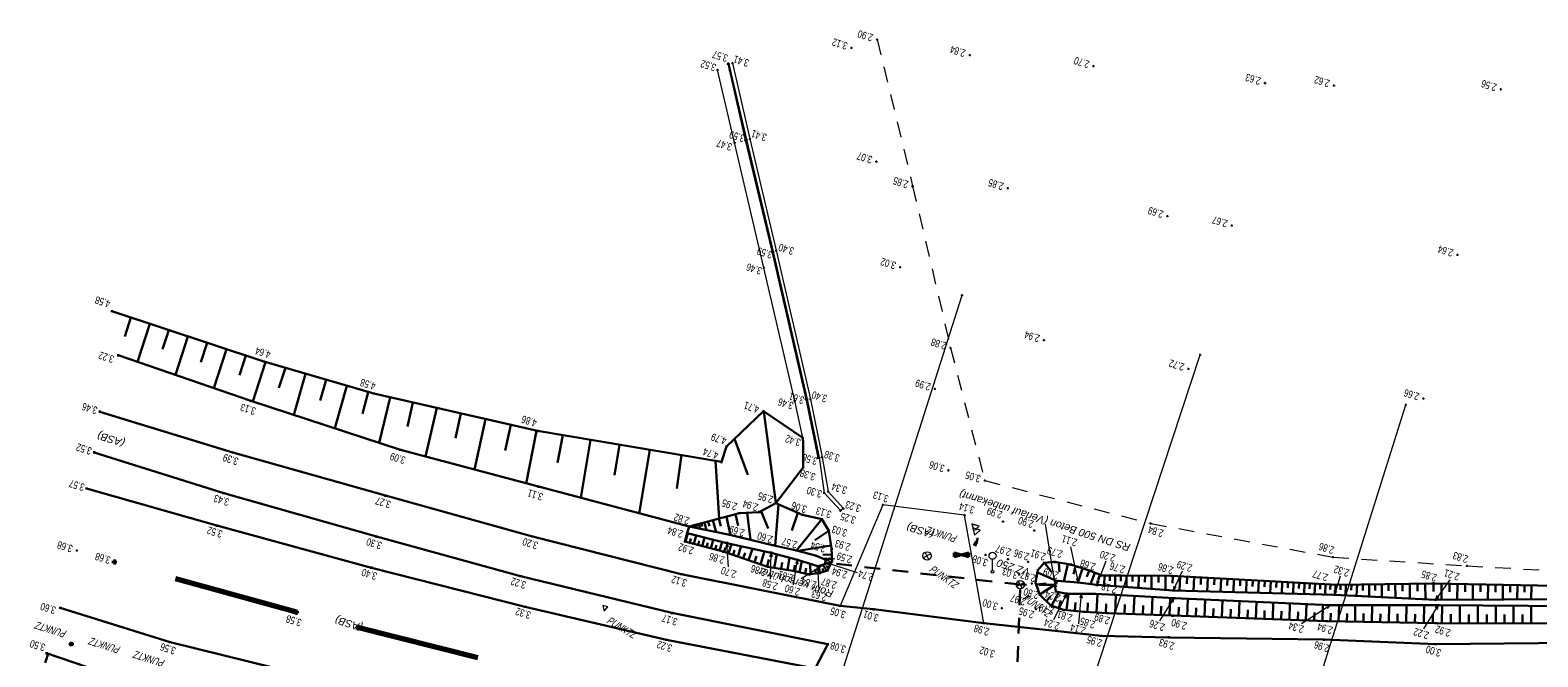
# Model space of a CAD drawing. Header units: metres. Extents: x 3521221 to 3521364, y 5943318 to 5943439.
# Tile 8 of 15: x 3521226 to 3521298, y 5943409 to 5943439. Entities that reach past the tile are written whole.
import ezdxf
from ezdxf.enums import TextEntityAlignment as Align

# ---------------------------------------------------------------- set-up
doc = ezdxf.new("R2010")
doc.units = ezdxf.units.M
doc.header["$PDMODE"] = 2
doc.header["$PDSIZE"] = 0.05
doc.linetypes.add('JIS_02_0.7', pattern=[1.35, 0.75, -0.6])
doc.linetypes.add('X_VA_MARKIERUNG', pattern=[12, 6, -6])
for name, color, linetype, lineweight in [('Abfallentsorgung', 3, 'Continuous', 18), ('Art Befestigung', 3, 'Continuous', 9), ('befestigte Flaechen allgemein', 3, 'Continuous', 18), ('Beschilderung - StVO', 3, 'Continuous', 18), ('Boeschung OK', 30, 'Continuous', 30), ('Boeschung UK', 22, 'Continuous', 30), ('Boeschungsschraffuren', 82, 'Continuous', 30), ('Durchlass', 7, 'Continuous', 30), ('Durchlass - Rohrsohle', 4, 'JIS_02_0.7', 30), ('Fahrbahnachse', 2, 'Continuous', 13), ('Fahrbahnrand', 5, 'Continuous', 30), ('Gehwegrand', 131, 'Continuous', 30), ('Gelaendepunkt', 21, 'Continuous', 13), ('Graben - OK Boeschung', 30, 'Continuous', 30), ('Graben - UK Boeschung', 14, 'Continuous', 30), ('Höhentexte', 8, 'Continuous', 9), ('Leitpfosten', 3, 'Continuous', 9), ('Mauer UK', 3, 'Continuous', 18), ('Mauerschraffuren', 3, 'Continuous', 9), ('MW-Schacht - OK Kanaldeckel mittig', 3, 'Continuous', 18), ('Nutzungsgrenzen', 81, 'JIS_02_0.7', 18), ('Pegel', 3, 'Continuous', 13), ('Poller', 3, 'Continuous', 9), ('Schilderpfahl Wasser', 7, 'Continuous', 30), ('Stuetzwand OK', 3, 'Continuous', 18), ('Stuetzwand UK', 246, 'Continuous', 18), ('Text Abwasser', 3, 'Continuous', 9), ('Topo Pkt', 7, 'Continuous', 9), ('Topo-Linie', 7, 'Continuous', 9), ('Wasserschieber', 150, 'Continuous', 40)]:
    doc.layers.add(name, color=color, linetype=linetype, lineweight=lineweight)
doc.layers.add('Fahrbahnlaengsmarkierung gestrichelt', color=7, linetype='X_VA_MARKIERUNG', lineweight=70, true_color=0x8c94c7)
doc.styles.add('Arial', font='arial.ttf')
doc.styles.add('Art Befestigung', font='ariali.ttf')
doc.styles.add('Beschilderung - StVO', font='ariali.ttf')
doc.styles.add('Punkthöhe', font='arial.ttf', dxfattribs={"width": 0.75})
doc.styles.add('SIMPLEX', font='simplex.shx')
doc.styles.add('Text Abwasser', font='ariali.ttf')

msp = doc.modelspace()

# ---------------------------------------------------------------- hatches: boundary and pattern name
at = {"layer": 'Schilderpfahl Wasser'}
for points in [[(3521271.629, 5943415.01), (3521271.63, 5943415.008), (3521271.63, 5943415.01)], [(3521271.63, 5943415.01), (3521271.631, 5943415.009), (3521271.63, 5943415.008)]]:
    msp.add_hatch(color=253, dxfattribs=at).paths.add_polyline_path(points)

# ---------------------------------------------------------------- linework, layer by layer
at = {"color": 253}
for p, q in [((3521275.352, 5943412.9), (3521275.461, 5943412.99)), ((3521275.442, 5943412.791), (3521275.352, 5943412.9))]:
    msp.add_line(p, q, dxfattribs=at)
at = {"layer": 'Abfallentsorgung', "color": 253}
msp.add_point((3521272.048, 5943414.334), dxfattribs=at)
at = {"layer": 'befestigte Flaechen allgemein', "color": 253}
for p, q in [((3521259.94, 5943437.838), (3521260.774, 5943434.22)), ((3521260.774, 5943434.22), (3521262.032, 5943428.888)), ((3521262.032, 5943428.888), (3521263.675, 5943421.786)), ((3521263.675, 5943421.786), (3521264.222, 5943419.012)), ((3521264.222, 5943419.012), (3521264.512, 5943417.37)), ((3521264.079, 5943418.989), (3521264.329, 5943417.302)), ((3521265.113, 5943416.451), (3521264.329, 5943417.302)), ((3521264.512, 5943417.37), (3521265.248, 5943416.557)), ((3521267.128, 5943416.729), (3521265.087, 5943411.903)), ((3521265.248, 5943416.557), (3521265.113, 5943416.451)), ((3521271.044, 5943416.236), (3521267.128, 5943416.729)), ((3521271.96, 5943411.075), (3521271.044, 5943416.236))]:
    msp.add_line(p, q, dxfattribs=at)
for p in [(3521259.94, 5943437.838), (3521260.774, 5943434.22), (3521262.032, 5943428.888), (3521263.675, 5943421.786), (3521264.222, 5943419.012), (3521264.329, 5943417.302), (3521264.512, 5943417.37), (3521265.113, 5943416.451), (3521265.248, 5943416.557), (3521267.128, 5943416.729), (3521271.044, 5943416.236)]:
    msp.add_point(p, dxfattribs=at)
at = {"layer": 'Beschilderung - StVO', "color": 253}
msp.add_line((3521272.378, 5943413.594), (3521272.377, 5943414.127), dxfattribs=at)
for centre, radius in [((3521272.377, 5943414.293), 0.167), ((3521272.378, 5943413.527), 0.067)]:
    msp.add_circle(centre, radius, dxfattribs=at)
at = {"layer": 'Boeschung OK', "color": 253}
for p, q in [((3521230.252, 5943425.984), (3521237.517, 5943423.582)), ((3521237.517, 5943423.582), (3521242.777, 5943422.047)), ((3521242.777, 5943422.047), (3521250.609, 5943420.259)), ((3521259.657, 5943419.513), (3521261.421, 5943421.206)), ((3521261.421, 5943421.206), (3521263.296, 5943419.93)), ((3521250.609, 5943420.259), (3521259.419, 5943418.779)), ((3521259.419, 5943418.779), (3521259.657, 5943419.513))]:
    msp.add_line(p, q, dxfattribs=at)
for p in [(3521230.252, 5943425.984), (3521237.517, 5943423.582), (3521242.777, 5943422.047), (3521261.421, 5943421.206), (3521250.609, 5943420.259), (3521259.657, 5943419.513), (3521259.419, 5943418.779)]:
    msp.add_point(p, dxfattribs=at)
at = {"layer": 'Boeschung UK', "color": 253}
for p, q in [((3521230.554, 5943423.877), (3521236.897, 5943421.704)), ((3521236.897, 5943421.704), (3521244.053, 5943419.36)), ((3521263.32, 5943419.706), (3521263.296, 5943419.93)), ((3521244.053, 5943419.36), (3521250.657, 5943417.599)), ((3521263.324, 5943418.517), (3521263.32, 5943419.706)), ((3521262.007, 5943416.812), (3521263.324, 5943418.517)), ((3521250.657, 5943417.599), (3521257.864, 5943415.688)), ((3521260.27, 5943416.33), (3521257.864, 5943415.688)), ((3521260.27, 5943416.33), (3521261.221, 5943416.385)), ((3521261.221, 5943416.385), (3521262.007, 5943416.812))]:
    msp.add_line(p, q, dxfattribs=at)
for p in [(3521230.554, 5943423.877), (3521236.897, 5943421.704), (3521263.32, 5943419.706), (3521244.053, 5943419.36), (3521263.324, 5943418.517), (3521250.657, 5943417.599), (3521262.007, 5943416.812), (3521260.27, 5943416.33), (3521261.221, 5943416.385)]:
    msp.add_point(p, dxfattribs=at)
at = {"layer": 'Boeschungsschraffuren', "color": 253}
for p, q in [((3521231.163, 5943425.683), (3521230.87, 5943424.776)), ((3521232.068, 5943425.383), (3521231.478, 5943423.561)), ((3521232.978, 5943425.083), (3521232.681, 5943424.166)), ((3521233.893, 5943424.78), (3521233.296, 5943422.938)), ((3521234.812, 5943424.476), (3521234.512, 5943423.55)), ((3521235.737, 5943424.171), (3521235.133, 5943422.308)), ((3521236.666, 5943423.863), (3521236.363, 5943422.927)), ((3521237.601, 5943423.557), (3521236.991, 5943421.673)), ((3521238.552, 5943423.28), (3521238.242, 5943422.322)), ((3521239.519, 5943422.998), (3521238.95, 5943421.032)), ((3521240.501, 5943422.711), (3521240.212, 5943421.712)), ((3521241.499, 5943422.42), (3521240.912, 5943420.389)), ((3521242.515, 5943422.123), (3521242.243, 5943421.082)), ((3521243.56, 5943421.868), (3521243.032, 5943419.695)), ((3521244.65, 5943421.619), (3521244.387, 5943420.48)), ((3521245.79, 5943421.359), (3521245.253, 5943419.04)), ((3521261.44, 5943421.193), (3521262.013, 5943416.82)), ((3521246.95, 5943421.094), (3521246.691, 5943419.91)), ((3521248.132, 5943420.824), (3521247.604, 5943418.413)), ((3521249.336, 5943420.55), (3521249.066, 5943419.322)), ((3521250.562, 5943420.27), (3521250.07, 5943417.756)), ((3521251.825, 5943420.055), (3521251.567, 5943418.74)), ((3521253.146, 5943419.833), (3521252.685, 5943417.061)), ((3521260.041, 5943419.882), (3521260.673, 5943418.156)), ((3521254.531, 5943419.6), (3521254.29, 5943418.15)), ((3521255.981, 5943419.357), (3521255.477, 5943416.321)), ((3521257.499, 5943419.102), (3521257.274, 5943417.503)), ((3521259.119, 5943418.829), (3521259.302, 5943416.072)), ((3521259.645, 5943416.163), (3521259.84, 5943415.283)), ((3521260.081, 5943416.28), (3521260.205, 5943415.722)), ((3521260.649, 5943416.352), (3521260.803, 5943415.05)), ((3521261.304, 5943416.43), (3521261.641, 5943415.6)), ((3521262.143, 5943416.752), (3521261.982, 5943414.769)), ((3521263.067, 5943416.349), (3521262.774, 5943415.505)), ((3521257.903, 5943415.698), (3521257.908, 5943415.679)), ((3521257.941, 5943415.709), (3521257.946, 5943415.689)), ((3521257.98, 5943415.719), (3521257.995, 5943415.661)), ((3521258.019, 5943415.729), (3521258.029, 5943415.691)), ((3521258.057, 5943415.74), (3521258.082, 5943415.643)), ((3521258.105, 5943415.752), (3521258.121, 5943415.692)), ((3521258.165, 5943415.768), (3521258.205, 5943415.618)), ((3521258.24, 5943415.788), (3521258.265, 5943415.695)), ((3521258.334, 5943415.813), (3521258.395, 5943415.579)), ((3521258.451, 5943415.845), (3521258.489, 5943415.698)), ((3521258.597, 5943415.883), (3521258.692, 5943415.519)), ((3521258.779, 5943415.932), (3521258.838, 5943415.704)), ((3521259.006, 5943415.993), (3521259.155, 5943415.424)), ((3521259.29, 5943416.069), (3521259.383, 5943415.713)), ((3521264.215, 5943416.046), (3521263.006, 5943414.549)), ((3521264.548, 5943415.482), (3521263.883, 5943415.038)), ((3521257.654, 5943414.981), (3521257.77, 5943415.375)), ((3521257.693, 5943414.971), (3521257.8, 5943415.368)), ((3521257.891, 5943414.918), (3521257.945, 5943415.118)), ((3521258.091, 5943414.865), (3521258.2, 5943415.268)), ((3521258.293, 5943414.812), (3521258.348, 5943415.014)), ((3521258.496, 5943414.758), (3521258.607, 5943415.167)), ((3521258.701, 5943414.703), (3521258.757, 5943414.909)), ((3521258.907, 5943414.649), (3521259.019, 5943415.064)), ((3521259.115, 5943414.593), (3521259.175, 5943414.802)), ((3521259.325, 5943414.538), (3521259.446, 5943414.958)), ((3521259.535, 5943414.479), (3521259.597, 5943414.692)), ((3521259.745, 5943414.408), (3521259.887, 5943414.855)), ((3521260.202, 5943414.253), (3521260.36, 5943414.752)), ((3521264.657, 5943414.782), (3521263.084, 5943414.528)), ((3521259.967, 5943414.332), (3521260.042, 5943414.569)), ((3521260.45, 5943414.168), (3521260.538, 5943414.431)), ((3521260.712, 5943414.079), (3521260.899, 5943414.634)), ((3521260.99, 5943413.985), (3521261.08, 5943414.28)), ((3521261.282, 5943413.885), (3521261.473, 5943414.509)), ((3521261.592, 5943413.779), (3521261.676, 5943414.113)), ((3521261.932, 5943413.717), (3521262.057, 5943414.369)), ((3521262.26, 5943413.663), (3521262.319, 5943413.973)), ((3521262.571, 5943413.611), (3521262.672, 5943414.204)), ((3521263.147, 5943413.505), (3521263.253, 5943414.039)), ((3521264.698, 5943414.133), (3521264.252, 5943414.165)), ((3521264.69, 5943414.357), (3521264.264, 5943414.342)), ((3521264.618, 5943413.866), (3521264.374, 5943413.961)), ((3521264.675, 5943413.986), (3521264.533, 5943414.02)), ((3521274.862, 5943413.951), (3521275.193, 5943413.52)), ((3521275.555, 5943413.963), (3521275.576, 5943413.523)), ((3521262.868, 5943413.562), (3521262.923, 5943413.842)), ((3521263.414, 5943413.447), (3521263.464, 5943413.702)), ((3521263.673, 5943413.412), (3521263.655, 5943413.913)), ((3521263.922, 5943413.446), (3521263.889, 5943413.648)), ((3521264.124, 5943413.476), (3521264.069, 5943413.814)), ((3521264.288, 5943413.527), (3521264.243, 5943413.687)), ((3521264.452, 5943413.577), (3521264.256, 5943413.862)), ((3521264.551, 5943413.727), (3521264.414, 5943413.797)), ((3521274.523, 5943413.497), (3521275.461, 5943413.077)), ((3521275.973, 5943413.895), (3521275.787, 5943413.069)), ((3521276.352, 5943413.796), (3521276.243, 5943413.42)), ((3521276.687, 5943413.689), (3521276.465, 5943413.021)), ((3521276.994, 5943413.59), (3521276.893, 5943413.284)), ((3521277.266, 5943413.485), (3521277.06, 5943412.94)), ((3521277.505, 5943413.391), (3521277.428, 5943413.146)), ((3521277.741, 5943413.348), (3521277.699, 5943412.874)), ((3521277.989, 5943413.348), (3521277.986, 5943413.101)), ((3521278.246, 5943413.348), (3521278.24, 5943412.835)), ((3521278.512, 5943413.348), (3521278.509, 5943413.082)), ((3521278.787, 5943413.346), (3521278.78, 5943412.796)), ((3521279.072, 5943413.345), (3521279.068, 5943413.06)), ((3521279.367, 5943413.343), (3521279.36, 5943412.754)), ((3521279.672, 5943413.342), (3521279.668, 5943413.037)), ((3521279.987, 5943413.34), (3521279.98, 5943412.709)), ((3521280.314, 5943413.338), (3521280.31, 5943413.012)), ((3521280.652, 5943413.337), (3521280.644, 5943412.66)), ((3521281.001, 5943413.332), (3521280.986, 5943412.984)), ((3521281.344, 5943413.313), (3521281.315, 5943412.625)), ((3521281.683, 5943413.294), (3521281.669, 5943412.955)), ((3521282.017, 5943413.276), (3521281.989, 5943412.607)), ((3521282.346, 5943413.258), (3521282.333, 5943412.928)), ((3521282.671, 5943413.24), (3521282.644, 5943412.59)), ((3521274.464, 5943412.924), (3521274.944, 5943412.97)), ((3521274.637, 5943412.44), (3521275.37, 5943412.929)), ((3521275.199, 5943411.905), (3521275.547, 5943412.554)), ((3521282.992, 5943413.222), (3521282.978, 5943412.902)), ((3521283.308, 5943413.205), (3521283.281, 5943412.573)), ((3521283.619, 5943413.188), (3521283.606, 5943412.876)), ((3521283.926, 5943413.171), (3521283.901, 5943412.556)), ((3521284.229, 5943413.154), (3521284.217, 5943412.851)), ((3521284.528, 5943413.138), (3521284.503, 5943412.54)), ((3521284.823, 5943413.122), (3521284.81, 5943412.827)), ((3521285.113, 5943413.106), (3521285.089, 5943412.524)), ((3521285.4, 5943413.09), (3521285.388, 5943412.803)), ((3521285.682, 5943413.074), (3521285.658, 5943412.509)), ((3521285.961, 5943413.059), (3521285.949, 5943412.78)), ((3521286.236, 5943413.044), (3521286.212, 5943412.494)), ((3521286.506, 5943413.029), (3521286.495, 5943412.758)), ((3521286.774, 5943413.014), (3521286.751, 5943412.48)), ((3521287.037, 5943413), (3521287.026, 5943412.736)), ((3521287.297, 5943412.986), (3521287.275, 5943412.466)), ((3521287.553, 5943412.972), (3521287.542, 5943412.715)), ((3521287.806, 5943412.958), (3521287.784, 5943412.452)), ((3521288.055, 5943412.944), (3521288.044, 5943412.695)), ((3521288.3, 5943412.931), (3521288.28, 5943412.439)), ((3521288.543, 5943412.917), (3521288.532, 5943412.675)), ((3521288.782, 5943412.904), (3521288.762, 5943412.426)), ((3521289.027, 5943412.904), (3521289.017, 5943412.659)), ((3521289.281, 5943412.908), (3521289.26, 5943412.401)), ((3521289.544, 5943412.912), (3521289.533, 5943412.65)), ((3521289.815, 5943412.917), (3521289.792, 5943412.376)), ((3521290.095, 5943412.921), (3521290.083, 5943412.642)), ((3521290.385, 5943412.926), (3521290.388, 5943412.347)), ((3521290.684, 5943412.93), (3521290.686, 5943412.631)), ((3521290.993, 5943412.935), (3521290.997, 5943412.317)), ((3521291.313, 5943412.941), (3521291.314, 5943412.621)), ((3521291.643, 5943412.946), (3521291.646, 5943412.286)), ((3521291.984, 5943412.951), (3521291.986, 5943412.61)), ((3521292.336, 5943412.957), (3521292.34, 5943412.252)), ((3521292.7, 5943412.963), (3521292.702, 5943412.599)), ((3521293.076, 5943412.969), (3521293.081, 5943412.216)), ((3521293.465, 5943412.975), (3521293.467, 5943412.586)), ((3521293.852, 5943412.967), (3521293.856, 5943412.194)), ((3521294.234, 5943412.96), (3521294.23, 5943412.578)), ((3521294.612, 5943412.952), (3521294.604, 5943412.197)), ((3521294.985, 5943412.945), (3521294.981, 5943412.572)), ((3521295.354, 5943412.938), (3521295.346, 5943412.2)), ((3521295.719, 5943412.931), (3521295.715, 5943412.566)), ((3521296.079, 5943412.923), (3521296.071, 5943412.203)), ((3521296.435, 5943412.916), (3521296.431, 5943412.56)), ((3521296.787, 5943412.909), (3521296.779, 5943412.205)), ((3521297.135, 5943412.903), (3521297.131, 5943412.555)), ((3521297.479, 5943412.896), (3521297.471, 5943412.208)), ((3521297.819, 5943412.889), (3521297.815, 5943412.549)), ((3521298.155, 5943412.882), (3521298.147, 5943412.211)), ((3521274.95, 5943412.125), (3521275.173, 5943412.366)), ((3521275.549, 5943411.782), (3521275.65, 5943412.149)), ((3521275.92, 5943411.691), (3521276.008, 5943412.482)), ((3521276.316, 5943411.657), (3521276.348, 5943412.068)), ((3521276.923, 5943411.609), (3521276.943, 5943412.041)), ((3521277.355, 5943411.582), (3521277.395, 5943412.463)), ((3521277.795, 5943411.554), (3521277.815, 5943411.999)), ((3521278.24, 5943411.535), (3521278.28, 5943412.423)), ((3521278.684, 5943411.519), (3521278.704, 5943411.959)), ((3521279.125, 5943411.502), (3521279.164, 5943412.375)), ((3521279.561, 5943411.486), (3521279.581, 5943411.919)), ((3521279.994, 5943411.47), (3521280.024, 5943412.328)), ((3521280.423, 5943411.454), (3521280.438, 5943411.879)), ((3521280.848, 5943411.438), (3521280.877, 5943412.281)), ((3521281.269, 5943411.423), (3521281.284, 5943411.842)), ((3521281.688, 5943411.408), (3521281.717, 5943412.242)), ((3521282.105, 5943411.392), (3521282.119, 5943411.808)), ((3521282.52, 5943411.377), (3521282.549, 5943412.204)), ((3521283.345, 5943411.347), (3521283.374, 5943412.167)), ((3521284.164, 5943411.318), (3521284.192, 5943412.131)), ((3521284.975, 5943411.288), (3521285.003, 5943412.095)), ((3521285.78, 5943411.259), (3521285.808, 5943412.059)), ((3521286.577, 5943411.23), (3521286.605, 5943412.023)), ((3521287.369, 5943411.201), (3521287.396, 5943411.987)), ((3521288.153, 5943411.173), (3521288.18, 5943411.952)), ((3521288.931, 5943411.155), (3521288.951, 5943411.937)), ((3521289.717, 5943411.14), (3521289.729, 5943411.936)), ((3521290.516, 5943411.125), (3521290.529, 5943411.936)), ((3521291.331, 5943411.11), (3521291.344, 5943411.935)), ((3521292.16, 5943411.095), (3521292.173, 5943411.935)), ((3521293.004, 5943411.079), (3521293.017, 5943411.934)), ((3521293.863, 5943411.068), (3521293.877, 5943411.933)), ((3521294.728, 5943411.066), (3521294.727, 5943411.927)), ((3521295.588, 5943411.065), (3521295.587, 5943411.922)), ((3521296.444, 5943411.064), (3521296.443, 5943411.916)), ((3521297.296, 5943411.062), (3521297.295, 5943411.911)), ((3521298.144, 5943411.061), (3521298.143, 5943411.905)), ((3521282.933, 5943411.362), (3521282.948, 5943411.774)), ((3521283.755, 5943411.333), (3521283.77, 5943411.741)), ((3521284.57, 5943411.303), (3521284.584, 5943411.708)), ((3521285.378, 5943411.274), (3521285.392, 5943411.675)), ((3521286.179, 5943411.244), (3521286.193, 5943411.643)), ((3521286.974, 5943411.216), (3521286.988, 5943411.61)), ((3521287.762, 5943411.187), (3521287.775, 5943411.578)), ((3521288.543, 5943411.162), (3521288.553, 5943411.549)), ((3521289.322, 5943411.147), (3521289.332, 5943411.542)), ((3521290.115, 5943411.133), (3521290.121, 5943411.534)), ((3521290.922, 5943411.118), (3521290.928, 5943411.527)), ((3521291.743, 5943411.102), (3521291.75, 5943411.519)), ((3521292.58, 5943411.087), (3521292.587, 5943411.511)), ((3521293.432, 5943411.071), (3521293.438, 5943411.503)), ((3521294.296, 5943411.067), (3521294.296, 5943411.499)), ((3521295.158, 5943411.066), (3521295.158, 5943411.495)), ((3521296.017, 5943411.064), (3521296.016, 5943411.492)), ((3521296.87, 5943411.063), (3521296.87, 5943411.488)), ((3521297.72, 5943411.062), (3521297.72, 5943411.485)), ((3521227.21, 5943409.606), (3521227.064, 5943409.173))]:
    msp.add_line(p, q, dxfattribs=at)
at = {"layer": 'Durchlass', "color": 253}
for p in [(3521264.442, 5943413.96), (3521275.317, 5943412.905)]:
    msp.add_point(p, dxfattribs=at)
at = {"layer": 'Durchlass - Rohrsohle', "color": 253}
for p, q in [((3521273.704, 5943412.915), (3521264.442, 5943413.96)), ((3521273.077, 5943395.739), (3521273.704, 5943412.915)), ((3521275.352, 5943412.9), (3521273.704, 5943412.915))]:
    msp.add_line(p, q, dxfattribs=at)
at = {"layer": 'Fahrbahnachse', "color": 253}
msp.add_point((3521228.573, 5943414.549), dxfattribs=at)
at = {"layer": 'Fahrbahnlaengsmarkierung gestrichelt', "color": 253}
for p, q in [((3521239.083, 5943411.595), (3521230.386, 5943413.997)), ((3521247.752, 5943409.411), (3521239.083, 5943411.595))]:
    msp.add_line(p, q, dxfattribs=at)
for p in [(3521230.386, 5943413.997), (3521239.083, 5943411.595)]:
    msp.add_point(p, dxfattribs=at)
at = {"layer": 'Fahrbahnrand', "color": 253}
for p, q in [((3521235.277, 5943415.735), (3521229.046, 5943417.51)), ((3521242.666, 5943413.725), (3521235.277, 5943415.735)), ((3521250.03, 5943411.857), (3521242.666, 5943413.725)), ((3521227.78, 5943411.809), (3521233.035, 5943410.163)), ((3521256.789, 5943410.276), (3521250.03, 5943411.857)), ((3521233.035, 5943410.163), (3521240.598, 5943408.301)), ((3521263.895, 5943408.907), (3521256.789, 5943410.276))]:
    msp.add_line(p, q, dxfattribs=at)
for p in [(3521229.046, 5943417.51), (3521235.277, 5943415.735), (3521242.666, 5943413.725), (3521227.78, 5943411.809), (3521250.03, 5943411.857), (3521233.035, 5943410.163), (3521256.789, 5943410.276)]:
    msp.add_point(p, dxfattribs=at)
at = {"layer": 'Gehwegrand', "color": 253}
for p, q in [((3521236.039, 5943419.234), (3521229.682, 5943421.181)), ((3521229.411, 5943419.238), (3521235.603, 5943417.284)), ((3521243.337, 5943417.168), (3521236.039, 5943419.234)), ((3521235.603, 5943417.284), (3521242.905, 5943415.208)), ((3521250.372, 5943415.212), (3521243.337, 5943417.168)), ((3521242.905, 5943415.208), (3521249.807, 5943413.317)), ((3521257.491, 5943413.412), (3521250.372, 5943415.212)), ((3521249.807, 5943413.317), (3521257.039, 5943411.56)), ((3521265.087, 5943411.903), (3521257.491, 5943413.412)), ((3521266.689, 5943411.736), (3521265.087, 5943411.903)), ((3521257.039, 5943411.56), (3521264.493, 5943410.07)), ((3521271.96, 5943411.075), (3521266.689, 5943411.736)), ((3521277.566, 5943410.47), (3521271.96, 5943411.075)), ((3521280.817, 5943410.395), (3521277.566, 5943410.47)), ((3521288.228, 5943410.285), (3521280.817, 5943410.395)), ((3521264.493, 5943410.07), (3521263.895, 5943408.907)), ((3521293.573, 5943410.071), (3521288.228, 5943410.285)), ((3521301.287, 5943410.138), (3521293.573, 5943410.071))]:
    msp.add_line(p, q, dxfattribs=at)
for p in [(3521229.682, 5943421.181), (3521229.411, 5943419.238), (3521236.039, 5943419.234), (3521235.603, 5943417.284), (3521243.337, 5943417.168), (3521242.905, 5943415.208), (3521250.372, 5943415.212), (3521249.807, 5943413.317), (3521257.491, 5943413.412), (3521265.087, 5943411.903), (3521266.689, 5943411.736), (3521257.039, 5943411.56), (3521271.96, 5943411.075), (3521277.566, 5943410.47), (3521280.817, 5943410.395), (3521264.493, 5943410.07), (3521288.228, 5943410.285), (3521293.573, 5943410.071)]:
    msp.add_point(p, dxfattribs=at)
at = {"layer": 'Gelaendepunkt', "color": 253}
for p in [(3521265.636, 5943438.579), (3521271.286, 5943438.229), (3521277.212, 5943437.697), (3521285.411, 5943436.893), (3521288.708, 5943436.778), (3521296.689, 5943436.593), (3521266.821, 5943433.14), (3521273.108, 5943431.863), (3521280.748, 5943430.528), (3521283.821, 5943430.082), (3521294.613, 5943428.684), (3521267.954, 5943428.086), (3521274.838, 5943424.595), (3521281.747, 5943423.226), (3521269.618, 5943422.278), (3521292.989, 5943421.813), (3521270.276, 5943418.379), (3521272.879, 5943415.935), (3521274.378, 5943415.501), (3521273.118, 5943414.127), (3521274.084, 5943414.003), (3521273.654, 5943413.398), (3521274.257, 5943412.972), (3521272.826, 5943411.785), (3521274.054, 5943412.328), (3521274.451, 5943411.748)]:
    msp.add_point(p, dxfattribs=at)
at = {"layer": 'Graben - OK Boeschung', "color": 253}
for p, q in [((3521263.295, 5943416.249), (3521262.007, 5943416.812)), ((3521264.215, 5943416.046), (3521263.295, 5943416.249)), ((3521264.548, 5943415.482), (3521264.215, 5943416.046)), ((3521264.681, 5943414.628), (3521264.548, 5943415.482)), ((3521257.654, 5943414.981), (3521257.77, 5943415.375)), ((3521257.654, 5943414.981), (3521259.498, 5943414.492)), ((3521259.498, 5943414.492), (3521261.632, 5943413.766)), ((3521264.483, 5943413.586), (3521264.701, 5943414.04)), ((3521264.701, 5943414.04), (3521264.681, 5943414.628)), ((3521274.544, 5943413.606), (3521274.849, 5943413.95)), ((3521274.849, 5943413.95), (3521275.345, 5943413.998)), ((3521275.345, 5943413.998), (3521276.118, 5943413.871)), ((3521261.632, 5943413.766), (3521262.924, 5943413.553)), ((3521262.924, 5943413.553), (3521263.611, 5943413.404)), ((3521263.611, 5943413.404), (3521264.11, 5943413.472)), ((3521264.11, 5943413.472), (3521264.483, 5943413.586)), ((3521274.431, 5943413.017), (3521274.544, 5943413.606)), ((3521276.118, 5943413.871), (3521277.001, 5943413.588)), ((3521277.001, 5943413.588), (3521277.615, 5943413.348)), ((3521277.615, 5943413.348), (3521278.491, 5943413.348)), ((3521278.491, 5943413.348), (3521280.937, 5943413.335)), ((3521280.937, 5943413.335), (3521288.84, 5943412.901)), ((3521274.642, 5943412.426), (3521274.431, 5943413.017)), ((3521288.84, 5943412.901), (3521293.47, 5943412.975)), ((3521293.47, 5943412.975), (3521301.417, 5943412.818)), ((3521275.162, 5943411.918), (3521274.642, 5943412.426)), ((3521275.773, 5943411.704), (3521275.162, 5943411.918)), ((3521276.76, 5943411.619), (3521275.773, 5943411.704)), ((3521277.897, 5943411.548), (3521276.76, 5943411.619)), ((3521280.987, 5943411.433), (3521277.897, 5943411.548)), ((3521288.369, 5943411.165), (3521280.987, 5943411.433)), ((3521293.589, 5943411.068), (3521288.369, 5943411.165)), ((3521301.285, 5943411.056), (3521293.589, 5943411.068)), ((3521227.134, 5943409.632), (3521232.261, 5943407.889))]:
    msp.add_line(p, q, dxfattribs=at)
for p in [(3521263.295, 5943416.249), (3521264.215, 5943416.046), (3521264.548, 5943415.482), (3521257.654, 5943414.981), (3521264.681, 5943414.628), (3521259.498, 5943414.492), (3521264.701, 5943414.04), (3521274.849, 5943413.95), (3521275.345, 5943413.998), (3521261.632, 5943413.766), (3521262.924, 5943413.553), (3521263.611, 5943413.404), (3521264.11, 5943413.472), (3521264.483, 5943413.586), (3521274.544, 5943413.606), (3521276.118, 5943413.871), (3521277.001, 5943413.588), (3521277.615, 5943413.348), (3521278.491, 5943413.348), (3521280.937, 5943413.335), (3521274.431, 5943413.017), (3521288.84, 5943412.901), (3521293.47, 5943412.975), (3521274.642, 5943412.426), (3521275.162, 5943411.918), (3521275.773, 5943411.704), (3521276.76, 5943411.619), (3521277.897, 5943411.548), (3521280.987, 5943411.433), (3521288.369, 5943411.165), (3521293.589, 5943411.068), (3521227.134, 5943409.632)]:
    msp.add_point(p, dxfattribs=at)
at = {"layer": 'Graben - UK Boeschung', "color": 253}
for p, q in [((3521257.864, 5943415.688), (3521257.77, 5943415.375)), ((3521257.864, 5943415.688), (3521259.812, 5943415.29)), ((3521257.77, 5943415.375), (3521259.665, 5943414.903)), ((3521259.665, 5943414.903), (3521261.787, 5943414.441)), ((3521259.812, 5943415.29), (3521261.851, 5943414.797)), ((3521261.851, 5943414.797), (3521263.006, 5943414.549)), ((3521261.787, 5943414.441), (3521263.053, 5943414.102)), ((3521263.911, 5943414.308), (3521263.006, 5943414.549)), ((3521263.053, 5943414.102), (3521264.014, 5943413.8)), ((3521264.399, 5943414.103), (3521263.911, 5943414.308)), ((3521264.361, 5943413.889), (3521264.399, 5943414.103)), ((3521264.014, 5943413.8), (3521264.361, 5943413.889)), ((3521275.352, 5943412.9), (3521275.47, 5943413.092)), ((3521275.401, 5943412.582), (3521275.352, 5943412.9)), ((3521275.927, 5943412.483), (3521275.401, 5943412.582)), ((3521275.47, 5943413.092), (3521276.478, 5943413.02)), ((3521276.478, 5943413.02), (3521277.362, 5943412.899)), ((3521277.362, 5943412.899), (3521281.021, 5943412.633)), ((3521281.021, 5943412.633), (3521288.731, 5943412.427)), ((3521276.625, 5943412.477), (3521275.927, 5943412.483)), ((3521277.25, 5943412.47), (3521276.625, 5943412.477)), ((3521278.253, 5943412.425), (3521277.25, 5943412.47)), ((3521281.059, 5943412.271), (3521278.253, 5943412.425)), ((3521288.525, 5943411.937), (3521281.059, 5943412.271)), ((3521293.707, 5943411.934), (3521288.525, 5943411.937)), ((3521288.731, 5943412.427), (3521293.56, 5943412.193)), ((3521293.56, 5943412.193), (3521301.373, 5943412.223)), ((3521301.332, 5943411.885), (3521293.707, 5943411.934))]:
    msp.add_line(p, q, dxfattribs=at)
for p in [(3521257.77, 5943415.375), (3521257.864, 5943415.688), (3521259.665, 5943414.903), (3521259.812, 5943415.29), (3521261.851, 5943414.797), (3521261.787, 5943414.441), (3521263.006, 5943414.549), (3521263.053, 5943414.102), (3521263.911, 5943414.308), (3521264.399, 5943414.103), (3521264.014, 5943413.8), (3521264.361, 5943413.889), (3521275.401, 5943412.582), (3521275.47, 5943413.092), (3521275.927, 5943412.483), (3521276.478, 5943413.02), (3521276.625, 5943412.477), (3521277.25, 5943412.47), (3521277.362, 5943412.899), (3521281.021, 5943412.633), (3521278.253, 5943412.425), (3521281.059, 5943412.271), (3521288.525, 5943411.937), (3521288.731, 5943412.427), (3521293.56, 5943412.193), (3521293.707, 5943411.934)]:
    msp.add_point(p, dxfattribs=at)
at = {"layer": 'Höhentexte', "color": 253}
for p, q in [((3521259.665, 5943414.903), (3521259.615, 5943414.698)), ((3521259.756, 5943413.769), (3521259.665, 5943414.903)), ((3521259.747, 5943414.709), (3521259.665, 5943414.903)), ((3521276.103, 5943414.729), (3521276.478, 5943413.02)), ((3521261.787, 5943414.441), (3521261.717, 5943414.242)), ((3521261.764, 5943413.179), (3521261.787, 5943414.441)), ((3521261.85, 5943414.24), (3521261.787, 5943414.441)), ((3521262.863, 5943412.902), (3521263.053, 5943414.102)), ((3521263.053, 5943414.102), (3521262.956, 5943413.915)), ((3521263.088, 5943413.894), (3521263.053, 5943414.102)), ((3521264.592, 5943414.188), (3521264.399, 5943414.103)), ((3521264.827, 5943414.143), (3521264.399, 5943414.103)), ((3521264.399, 5943414.103), (3521264.604, 5943414.055)), ((3521264.653, 5943413.962), (3521264.442, 5943413.96)), ((3521265.922, 5943413.482), (3521264.442, 5943413.96)), ((3521264.442, 5943413.96), (3521264.612, 5943413.835)), ((3521277.792, 5943414.032), (3521277.362, 5943412.899)), ((3521264.014, 5943413.8), (3521263.96, 5943413.596)), ((3521264.084, 5943412.654), (3521264.014, 5943413.8)), ((3521264.093, 5943413.604), (3521264.014, 5943413.8)), ((3521276.478, 5943413.02), (3521276.5, 5943413.23)), ((3521281.453, 5943413.558), (3521281.021, 5943412.633)), ((3521288.999, 5943413.312), (3521288.731, 5943412.427)), ((3521276.37, 5943413.201), (3521276.478, 5943413.02)), ((3521277.371, 5943413.11), (3521277.362, 5943412.899)), ((3521277.362, 5943412.899), (3521277.495, 5943413.062)), ((3521281.045, 5943412.842), (3521281.021, 5943412.633)), ((3521281.021, 5943412.633), (3521281.166, 5943412.786)), ((3521288.725, 5943412.638), (3521288.731, 5943412.427)), ((3521288.731, 5943412.427), (3521288.853, 5943412.599)), ((3521294.249, 5943413.141), (3521293.56, 5943412.193)), ((3521275.311, 5943411.254), (3521275.927, 5943412.483)), ((3521275.927, 5943412.483), (3521275.778, 5943412.334)), ((3521275.897, 5943412.274), (3521275.927, 5943412.483)), ((3521276.506, 5943411.04), (3521276.625, 5943412.477)), ((3521276.625, 5943412.477), (3521276.542, 5943412.283)), ((3521276.675, 5943412.272), (3521276.625, 5943412.477)), ((3521280.375, 5943411.19), (3521281.059, 5943412.271)), ((3521281.059, 5943412.271), (3521280.896, 5943412.138)), ((3521281.008, 5943412.066), (3521281.059, 5943412.271)), ((3521287.163, 5943411.055), (3521288.525, 5943411.937)), ((3521288.525, 5943411.937), (3521288.321, 5943411.884)), ((3521288.393, 5943411.772), (3521288.525, 5943411.937)), ((3521293.004, 5943410.796), (3521293.707, 5943411.934)), ((3521293.707, 5943411.934), (3521293.545, 5943411.799)), ((3521293.624, 5943412.394), (3521293.56, 5943412.193)), ((3521293.56, 5943412.193), (3521293.732, 5943412.316)), ((3521293.659, 5943411.729), (3521293.707, 5943411.934))]:
    msp.add_line(p, q, dxfattribs=at)
at = {"layer": 'Leitpfosten', "color": 253}
for p, q in [((3521253.732, 5943411.918), (3521253.797, 5943411.646)), ((3521253.975, 5943411.861), (3521253.732, 5943411.918)), ((3521253.797, 5943411.646), (3521253.975, 5943411.861))]:
    msp.add_line(p, q, dxfattribs=at)
at = {"layer": 'Mauer UK', "color": 253}
for p, q in [((3521260.043, 5943434.051), (3521259.228, 5943437.528)), ((3521261.438, 5943428.065), (3521260.043, 5943434.051)), ((3521262.915, 5943421.694), (3521261.438, 5943428.065)), ((3521263.296, 5943419.93), (3521262.915, 5943421.694))]:
    msp.add_line(p, q, dxfattribs=at)
for p in [(3521259.228, 5943437.528), (3521260.043, 5943434.051), (3521261.438, 5943428.065), (3521262.915, 5943421.694), (3521263.296, 5943419.93)]:
    msp.add_point(p, dxfattribs=at)
at = {"layer": 'Mauerschraffuren', "color": 253}
for p, q in [((3521259.786, 5943437.483), (3521259.818, 5943437.534)), ((3521259.913, 5943436.932), (3521259.945, 5943436.983)), ((3521260.041, 5943436.38), (3521260.073, 5943436.432)), ((3521260.168, 5943435.829), (3521260.201, 5943435.881)), ((3521260.295, 5943435.278), (3521260.328, 5943435.33)), ((3521260.423, 5943434.726), (3521260.456, 5943434.78)), ((3521260.55, 5943434.175), (3521260.584, 5943434.229)), ((3521260.68, 5943433.628), (3521260.714, 5943433.682)), ((3521260.81, 5943433.081), (3521260.844, 5943433.136)), ((3521260.941, 5943432.534), (3521260.975, 5943432.589)), ((3521261.071, 5943431.987), (3521261.105, 5943432.043)), ((3521261.201, 5943431.441), (3521261.236, 5943431.496)), ((3521261.331, 5943430.894), (3521261.366, 5943430.95)), ((3521261.461, 5943430.347), (3521261.497, 5943430.404)), ((3521261.591, 5943429.8), (3521261.627, 5943429.857)), ((3521261.722, 5943429.253), (3521261.758, 5943429.311)), ((3521261.851, 5943428.705), (3521261.888, 5943428.764)), ((3521261.979, 5943428.154), (3521262.015, 5943428.213)), ((3521262.106, 5943427.603), (3521262.143, 5943427.662)), ((3521262.234, 5943427.052), (3521262.271, 5943427.111)), ((3521262.361, 5943426.501), (3521262.398, 5943426.56)), ((3521262.489, 5943425.95), (3521262.526, 5943426.009)), ((3521262.616, 5943425.398), (3521262.654, 5943425.458)), ((3521262.744, 5943424.847), (3521262.781, 5943424.907)), ((3521262.871, 5943424.296), (3521262.909, 5943424.356)), ((3521262.999, 5943423.745), (3521263.037, 5943423.806)), ((3521263.126, 5943423.194), (3521263.164, 5943423.255)), ((3521263.254, 5943422.643), (3521263.292, 5943422.704)), ((3521263.381, 5943422.092), (3521263.419, 5943422.153)), ((3521263.504, 5943421.533), (3521263.543, 5943421.595)), ((3521263.62, 5943420.963), (3521263.659, 5943421.026)), ((3521263.736, 5943420.394), (3521263.776, 5943420.457)), ((3521263.853, 5943419.825), (3521263.892, 5943419.888)), ((3521263.969, 5943419.256), (3521264.008, 5943419.319))]:
    msp.add_line(p, q, dxfattribs=at)
at = {"layer": 'MW-Schacht - OK Kanaldeckel mittig', "color": 253}
for p, q in [((3521269.423, 5943414.38), (3521269.067, 5943414.198)), ((3521269.338, 5943414.112), (3521269.152, 5943414.466)), ((3521273.882, 5943413.006), (3521273.526, 5943412.824)), ((3521273.797, 5943412.738), (3521273.611, 5943413.092))]:
    msp.add_line(p, q, dxfattribs=at)
for centre in [(3521269.245, 5943414.289), (3521273.704, 5943412.915)]:
    msp.add_circle(centre, 0.2, dxfattribs=at)
at = {"layer": 'Nutzungsgrenzen', "color": 253}
for p, q in [((3521266.861, 5943438.973), (3521268.556, 5943431.955)), ((3521268.556, 5943431.955), (3521270.368, 5943424.239)), ((3521270.368, 5943424.239), (3521272.005, 5943417.889)), ((3521272.005, 5943417.889), (3521279.956, 5943415.835)), ((3521279.956, 5943415.835), (3521288.675, 5943414.227)), ((3521288.675, 5943414.227), (3521295.072, 5943413.813)), ((3521295.072, 5943413.813), (3521302.831, 5943413.374))]:
    msp.add_line(p, q, dxfattribs=at)
for p in [(3521266.861, 5943438.973), (3521268.556, 5943431.955), (3521270.368, 5943424.239), (3521272.005, 5943417.889), (3521279.956, 5943415.835), (3521288.675, 5943414.227), (3521295.072, 5943413.813)]:
    msp.add_point(p, dxfattribs=at)
at = {"layer": 'Pegel', "color": 253}
for p, q in [((3521271.741, 5943415.714), (3521271.388, 5943415.826)), ((3521271.388, 5943415.826), (3521271.468, 5943415.465)), ((3521271.783, 5943415.521), (3521271.43, 5943415.633)), ((3521271.43, 5943415.633), (3521271.51, 5943415.272)), ((3521271.468, 5943415.465), (3521271.741, 5943415.714)), ((3521271.51, 5943415.272), (3521271.783, 5943415.521))]:
    msp.add_line(p, q, dxfattribs=at)
at = {"layer": 'Poller', "color": 253}
for radius in [0.095, 0.065, 0.035, 0.005]:
    msp.add_circle((3521228.309, 5943410.072), radius, dxfattribs=at)
at = {"layer": 'Schilderpfahl Wasser', "color": 253}
for p, q in [((3521271.68, 5943414.916), (3521271.541, 5943414.96)), ((3521271.673, 5943415.151), (3521271.606, 5943414.939))]:
    msp.add_line(p, q, dxfattribs=at)
at = {"layer": 'Stuetzwand OK', "color": 253}
for p, q in [((3521259.711, 5943437.807), (3521260.553, 5943434.162)), ((3521259.752, 5943437.817), (3521260.594, 5943434.184)), ((3521260.553, 5943434.162), (3521261.819, 5943428.844)), ((3521260.594, 5943434.184), (3521261.87, 5943428.84)), ((3521261.819, 5943428.844), (3521263.452, 5943421.786)), ((3521261.87, 5943428.84), (3521263.501, 5943421.801)), ((3521263.452, 5943421.786), (3521264.026, 5943418.975)), ((3521263.501, 5943421.801), (3521264.076, 5943418.985)), ((3521264.026, 5943418.975), (3521264.076, 5943418.985))]:
    msp.add_line(p, q, dxfattribs=at)
for p in [(3521259.711, 5943437.807), (3521259.752, 5943437.817), (3521260.553, 5943434.162), (3521260.594, 5943434.184), (3521261.819, 5943428.844), (3521261.87, 5943428.84), (3521263.452, 5943421.786), (3521263.501, 5943421.801), (3521264.026, 5943418.975), (3521264.076, 5943418.985)]:
    msp.add_point(p, dxfattribs=at)
at = {"layer": 'Stuetzwand UK', "color": 253}
for p, q in [((3521259.761, 5943437.807), (3521260.604, 5943434.187)), ((3521260.604, 5943434.187), (3521261.882, 5943428.845)), ((3521261.882, 5943428.845), (3521263.512, 5943421.787)), ((3521263.512, 5943421.787), (3521264.079, 5943418.989))]:
    msp.add_line(p, q, dxfattribs=at)
for p in [(3521259.761, 5943437.807), (3521260.604, 5943434.187), (3521261.882, 5943428.845), (3521263.512, 5943421.787), (3521264.079, 5943418.989)]:
    msp.add_point(p, dxfattribs=at)
at = {"layer": 'Text Abwasser', "color": 253}
for p, q in [((3521274.896, 5943415.804), (3521275.352, 5943412.9)), ((3521263.227, 5943413.208), (3521264.442, 5943413.96))]:
    msp.add_line(p, q, dxfattribs=at)
at = {"layer": 'Topo Pkt', "color": 253}
for p in [(3521270.917, 5943426.749), (3521282.312, 5943423.903), (3521292.149, 5943421.514)]:
    msp.add_point(p, dxfattribs=at)
at = {"layer": 'Topo-Linie', "color": 253}
for p, q in [((3521254.804, 5943376.154), (3521270.917, 5943426.749)), ((3521265.355, 5943372.425), (3521282.312, 5943423.903)), ((3521275.611, 5943369.06), (3521292.149, 5943421.514))]:
    msp.add_line(p, q, dxfattribs=at)
at = {"layer": 'Wasserschieber', "color": 253}
for p, q in [((3521270.546, 5943414.434), (3521271.246, 5943414.236)), ((3521270.546, 5943414.236), (3521270.546, 5943414.434)), ((3521271.246, 5943414.434), (3521270.546, 5943414.236)), ((3521270.844, 5943414.335), (3521270.563, 5943414.418)), ((3521270.563, 5943414.418), (3521270.563, 5943414.252)), ((3521270.563, 5943414.252), (3521270.844, 5943414.335)), ((3521270.794, 5943414.335), (3521270.579, 5943414.401)), ((3521270.579, 5943414.401), (3521270.579, 5943414.269)), ((3521270.579, 5943414.269), (3521270.794, 5943414.335)), ((3521270.744, 5943414.335), (3521270.596, 5943414.385)), ((3521270.596, 5943414.385), (3521270.596, 5943414.285)), ((3521270.596, 5943414.285), (3521270.744, 5943414.335)), ((3521270.695, 5943414.335), (3521270.612, 5943414.368)), ((3521270.612, 5943414.368), (3521270.612, 5943414.302)), ((3521270.612, 5943414.302), (3521270.695, 5943414.335)), ((3521270.662, 5943414.335), (3521270.629, 5943414.352)), ((3521270.629, 5943414.352), (3521270.629, 5943414.318)), ((3521270.629, 5943414.318), (3521270.662, 5943414.335)), ((3521271.229, 5943414.418), (3521270.948, 5943414.335)), ((3521270.948, 5943414.335), (3521271.229, 5943414.252)), ((3521270.998, 5943414.335), (3521271.213, 5943414.401)), ((3521271.213, 5943414.269), (3521270.998, 5943414.335)), ((3521271.048, 5943414.335), (3521271.196, 5943414.385)), ((3521271.196, 5943414.285), (3521271.048, 5943414.335)), ((3521271.097, 5943414.335), (3521271.18, 5943414.368)), ((3521271.18, 5943414.302), (3521271.097, 5943414.335)), ((3521271.13, 5943414.335), (3521271.163, 5943414.352)), ((3521271.163, 5943414.318), (3521271.13, 5943414.335)), ((3521271.163, 5943414.352), (3521271.163, 5943414.318)), ((3521271.18, 5943414.368), (3521271.18, 5943414.302)), ((3521271.196, 5943414.385), (3521271.196, 5943414.285)), ((3521271.213, 5943414.401), (3521271.213, 5943414.269)), ((3521271.229, 5943414.252), (3521271.229, 5943414.418)), ((3521271.246, 5943414.236), (3521271.246, 5943414.434))]:
    msp.add_line(p, q, dxfattribs=at)

# ---------------------------------------------------------------- texts
at = {"layer": 'Art Befestigung', "color": 253, "linetype": 'ByBlock', "style": 'Art Befestigung'}
for p in [(3521230.906, 5943419.825), (3521269.618, 5943415.462), (3521242.276, 5943411.015)]:
    msp.add_text('(ASB)', height=0.36, rotation=162.4169, dxfattribs=at).set_placement(p)
at = {"layer": 'Beschilderung - StVO', "color": 253, "linetype": 'ByBlock', "style": 'Beschilderung - StVO'}
msp.add_text('VZ 250', height=0.36, rotation=162.4169, dxfattribs=at).set_placement((3521274.193, 5943413.657))
at = {"layer": 'Höhentexte', "color": 253, "linetype": 'ByBlock', "style": 'Punkthöhe', "width": 0.75}
for s, p in [('2.90', (3521266.695, 5943439.212)), ('3.12', (3521265.475, 5943438.816)), ('2.84', (3521271.12, 5943438.468)), ('3.52', (3521259.186, 5943437.784)), ('3.57', (3521259.75, 5943438.233)), ('3.41', (3521260.758, 5943437.997)), ('2.70', (3521277.046, 5943437.936)), ('2.63', (3521285.245, 5943437.132)), ('2.62', (3521288.542, 5943437.017)), ('2.56', (3521296.523, 5943436.832)), ('3.47', (3521259.953, 5943433.986)), ('3.59', (3521260.555, 5943434.396)), ('3.41', (3521261.608, 5943434.439)), ('3.07', (3521266.66, 5943433.377)), ('2.85', (3521268.39, 5943432.194)), ('2.85', (3521272.942, 5943432.102)), ('2.69', (3521280.582, 5943430.767)), ('2.67', (3521283.655, 5943430.321)), ('3.40', (3521262.913, 5943429.009)), ('2.64', (3521294.447, 5943428.923)), ('3.59', (3521261.883, 5943428.829)), ('3.02', (3521267.793, 5943428.323)), ('3.46', (3521261.373, 5943428.063)), ('4.58', (3521230.218, 5943426.488)), ('2.94', (3521274.672, 5943424.834)), ('3.22', (3521230.389, 5943423.843)), ('4.64', (3521237.883, 5943424.064)), ('2.88', (3521270.202, 5943424.478)), ('2.72', (3521281.582, 5943423.468)), ('4.58', (3521242.904, 5943422.55)), ('2.99', (3521269.452, 5943422.517)), ('3.61', (3521263.408, 5943421.877)), ('3.40', (3521264.5, 5943421.956)), ('2.66', (3521292.823, 5943422.052)), ('3.46', (3521229.593, 5943421.395)), ('3.13', (3521237.171, 5943421.357)), ('4.71', (3521261.25, 5943421.45)), ('3.46', (3521262.884, 5943421.621)), ('4.86', (3521250.616, 5943420.789)), ('4.79', (3521259.686, 5943419.94)), ('3.42', (3521263.234, 5943419.86)), ('3.52', (3521229.322, 5943419.452)), ('3.39', (3521236.337, 5943418.959)), ('3.09', (3521244.328, 5943419.013)), ('4.74', (3521259.3, 5943419.246)), ('3.58', (3521264.039, 5943418.964)), ('3.38', (3521265.098, 5943419.112)), ('3.38', (3521263.938, 5943418.217)), ('3.06', (3521270.115, 5943418.616)), ('3.05', (3521271.844, 5943418.126)), ('3.57', (3521228.978, 5943417.718)), ('3.30', (3521264.26, 5943417.394)), ('3.34', (3521265.449, 5943417.573)), ('3.43', (3521235.9, 5943417.009)), ('3.27', (3521243.634, 5943416.893)), ('3.11', (3521250.908, 5943417.26)), ('2.95', (3521260.198, 5943416.79)), ('2.94', (3521261.199, 5943416.755)), ('2.95', (3521261.921, 5943417.126)), ('3.06', (3521263.529, 5943416.661)), ('3.23', (3521266.107, 5943416.71)), ('3.13', (3521267.438, 5943417.168)), ('2.82', (3521257.911, 5943416.106)), ('3.13', (3521264.705, 5943416.417)), ('3.25', (3521265.87, 5943416.148)), ('3.14', (3521271.552, 5943416.628)), ('2.99', (3521272.877, 5943416.4)), ('2.90', (3521274.376, 5943415.949)), ('3.52', (3521235.579, 5943415.482)), ('2.84', (3521257.608, 5943415.479)), ('2.69', (3521260.554, 5943415.53)), ('2.60', (3521261.895, 5943415.219)), ('3.03', (3521265.462, 5943415.53)), ('2.84', (3521280.589, 5943415.515)), ('3.68', (3521228.412, 5943414.786)), ('3.30', (3521243.202, 5943414.933)), ('3.20', (3521250.669, 5943414.937)), ('2.92', (3521258.121, 5943414.685)), ('2.57', (3521263.075, 5943414.96)), ('2.54', (3521264.44, 5943414.773)), ('2.93', (3521265.61, 5943414.857)), ('2.97', (3521273.297, 5943414.608)), ('2.79', (3521275.758, 5943414.516)), ('2.11', (3521276.459, 5943415.07)), ('2.86', (3521288.751, 5943414.71)), ('3.68', (3521230.225, 5943414.234)), ('2.86', (3521259.592, 5943414.234)), ('2.59', (3521265.691, 5943414.256)), ('3.08', (3521272.181, 5943414.114)), ('2.96', (3521274.159, 5943414.397)), ('2.91', (3521274.96, 5943414.391)), ('2.68', (3521277.341, 5943413.911)), ('2.20', (3521278.283, 5943414.331)), ('2.76', (3521278.75, 5943413.776)), ('2.86', (3521281.06, 5943413.745)), ('2.29', (3521281.962, 5943413.851)), ('2.83', (3521295.161, 5943414.278)), ('3.40', (3521242.969, 5943413.471)), ('3.22', (3521250.103, 5943413.043)), ('3.12', (3521257.787, 5943413.138)), ('2.70', (3521260.161, 5943413.559)), ('2.86', (3521261.58, 5943413.649)), ('2.81', (3521262.884, 5943413.368)), ('2.84', (3521263.989, 5943413.046)), ('2.94', (3521265.466, 5943413.534)), ('2.74', (3521266.727, 5943413.414)), ('3.03', (3521273.618, 5943413.512)), ('2.87', (3521274.487, 5943413.359)), ('2.09', (3521275.571, 5943413.498)), ('2.77', (3521288.458, 5943413.401)), ('2.32', (3521289.472, 5943413.617)), ('2.85', (3521293.66, 5943413.386)), ('2.21', (3521294.742, 5943413.44)), ('2.58', (3521262.143, 5943412.976)), ('2.60', (3521263.206, 5943412.712)), ('2.63', (3521264.484, 5943412.445)), ('2.87', (3521264.956, 5943413.034)), ('2.80', (3521274.632, 5943412.551)), ('2.24', (3521275.66, 5943412.418)), ('2.18', (3521278.36, 5943412.806)), ('3.60', (3521227.608, 5943411.84)), ('3.32', (3521250.332, 5943411.604)), ('3.05', (3521265.385, 5943411.628)), ('3.00', (3521272.665, 5943412.022)), ('2.97', (3521274.003, 5943412.242)), ('2.95', (3521274.399, 5943411.627)), ('2.79', (3521275.357, 5943411.794)), ('3.58', (3521239.358, 5943411.248)), ('3.17', (3521257.336, 5943411.285)), ('3.01', (3521266.962, 5943411.469)), ('2.24', (3521275.615, 5943411.082)), ('2.81', (3521276.229, 5943411.464)), ('2.85', (3521277.323, 5943411.143)), ('2.89', (3521278.023, 5943411.339)), ('2.26', (3521280.651, 5943411.02)), ('2.90', (3521281.702, 5943411.083)), ('2.34', (3521287.305, 5943410.929)), ('2.94', (3521288.682, 5943410.879)), ('2.98', (3521272.255, 5943410.801)), ('2.14', (3521276.868, 5943410.85)), ('2.95', (3521277.652, 5943410.263)), ('2.22', (3521293.286, 5943410.632)), ('2.92', (3521294.322, 5943410.751)), ('3.50', (3521227.103, 5943410.062)), ('3.56', (3521233.338, 5943409.909)), ('3.22', (3521257.091, 5943410.023)), ('3.08', (3521265.389, 5943409.972)), ('3.02', (3521272.524, 5943409.75)), ('2.93', (3521281.112, 5943410.121)), ('2.96', (3521288.523, 5943410.011)), ('3.00', (3521293.87, 5943409.796))]:
    msp.add_text(s, height=0.36, rotation=162.4169, dxfattribs=at).set_placement(p)
at = {"layer": 'Leitpfosten', "color": 253, "style": 'Punkthöhe', "oblique": 15.00004, "width": 0.75}
msp.add_attdef('PUNKTZ', text='', height=0.36, rotation=329.23971, dxfattribs=at).set_placement((3521253.968, 5943411.263), align=Align.MIDDLE_LEFT)
at = {"layer": 'MW-Schacht - OK Kanaldeckel mittig', "color": 253, "style": 'Punkthöhe', "oblique": 15.00004, "width": 0.75}
for p in [(3521269.41, 5943413.732), (3521273.869, 5943412.358)]:
    msp.add_attdef('PUNKTZ', text='', height=0.36, rotation=324.81018, dxfattribs=at).set_placement(p, align=Align.MIDDLE_LEFT)
at = {"layer": 'Pegel', "color": 253, "char_height": 0.046, "attachment_point": 7, "rotation": 161.88944, "line_spacing_factor": 0.69, "style": 'Arial'}
for insert in [(3521271.62, 5943415.722), (3521271.662, 5943415.529)]:
    msp.add_mtext('GwMst', dxfattribs=dict(at, insert=insert))
at = {"layer": 'Poller', "color": 253, "style": 'Punkthöhe', "oblique": 15.00004, "width": 0.75}
for p in [(3521228.079, 5943410.523), (3521230.655, 5943409.766), (3521232.781, 5943409.126)]:
    msp.add_attdef('PUNKTZ', text='', height=0.36, rotation=162.40509, dxfattribs=at).set_placement(p, align=Align.MIDDLE_LEFT)
at = {"layer": 'Schilderpfahl Wasser', "color": 253, "style": 'SIMPLEX', "width": 0.7}
msp.add_text('W', height=0.178, rotation=162.40509, dxfattribs=at).set_placement((3521271.665, 5943414.921))
at = {"layer": 'Text Abwasser', "color": 253, "linetype": 'ByBlock', "style": 'Text Abwasser'}
for s, p in [('RS DN 500 Beton (Verlauf unbekannt)', (3521278.999, 5943414.837)), ('Rohr verschüttet', (3521264.8, 5943412.624))]:
    msp.add_text(s, height=0.36, rotation=162.3077, dxfattribs=at).set_placement(p)
at = {"layer": 'Wasserschieber', "color": 253, "style": 'Punkthöhe', "oblique": 15.00004, "width": 0.75}
msp.add_attdef('PUNKTZ', text='', height=0.36, rotation=162.40509, dxfattribs=at).set_placement((3521270.627, 5943414.902), align=Align.TOP_LEFT)

doc.saveas('drawing.dxf')
